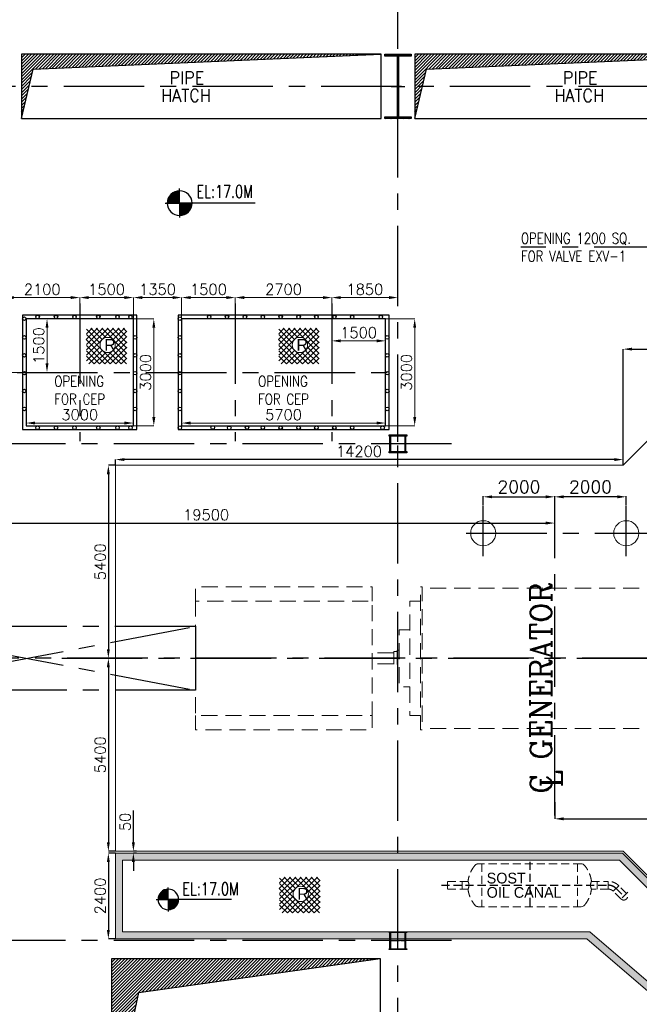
# Model space of a CAD drawing. Header units: inches. Extents: x 0 to 1564127, y -23460 to 23144100.
# Tile 19 of 215: x 82096 to 99426, y 99044 to 126592. Entities that reach past the tile are written whole.
import ezdxf

# ---------------------------------------------------------------- set-up
doc = ezdxf.new("R2010")
doc.units = ezdxf.units.IN
doc.header["$LTSCALE"] = 1800
doc.header["$MEASUREMENT"] = 0
for name, pattern in [('CENTER', [2, 1.25, -0.25, 0.25, -0.25]), ('CENTER2', [1.125, 0.75, -0.125, 0.125, -0.125]), ('HIDDEN', [0.375, 0.25, -0.125]), ('HIDDEN2', [0.1875, 0.125, -0.0625])]:
    doc.linetypes.add(name, pattern=pattern)
doc.layers.get('0').update_dxf_attribs({"color": 253, "lineweight": 9})
for name, color, linetype in [('AUX COL', 1, 'Continuous'), ('CEN', 2, 'CENTER'), ('COL', 1, 'Continuous'), ('DIM', 4, 'Continuous'), ('GRID', 251, 'CENTER'), ('OPENING', 40, 'Continuous'), ('TEXT', 3, 'Continuous')]:
    doc.layers.add(name, color=color, linetype=linetype)
for name, color, linetype, lineweight in [('CONCRETE', 145, 'Continuous', 18), ('EQUIP', 8, 'HIDDEN', 9), ('STEEL', 231, 'Continuous', 18)]:
    doc.layers.add(name, color=color, linetype=linetype, lineweight=lineweight)
doc.styles.add('HTX11', font='O8111901')
doc.styles.add('ROMANC', font='ROMANC.SHX')
doc.styles.add('ROMANS', font='romans.shx')
doc.styles.get("Standard").update_dxf_attribs({"font": 'arial.ttf'})
doc.dimstyles.new('MAIN', dxfattribs={"dimtxt": 350, "dimasz": 250, "dimexe": 20, "dimexo": 20, "dimgap": 100, "dimtad": 1, "dimdec": 0, "dimzin": 0, "dimdsep": 46, "dimtxsty": 'ROMANS', "dimcen": 0.09, "dimclrd": 256, "dimclre": 9, "dimclrt": 256, "dimadec": 0, "dimazin": 0, "dimtfac": 1, "dimtdec": 0, "dimtofl": 0, "dimtmove": 0, "dimatfit": 3, "dimfxl": 0.18, "dimtolj": 1, "dimtzin": 0, "dimarcsym": 0})
doc.dimstyles.new('STANDARD1', dxfattribs={"dimtxt": 300, "dimasz": 250, "dimexe": 0, "dimexo": 0, "dimgap": 80, "dimtad": 1, "dimdec": 0, "dimzin": 0, "dimdsep": 46, "dimtxsty": 'ROMANS', "dimcen": 0, "dimclrd": 4, "dimclre": 4, "dimclrt": 7, "dimadec": 0, "dimazin": 0, "dimtfac": 0.09, "dimtdec": 0, "dimtix": 1, "dimtofl": 0, "dimtmove": 0, "dimatfit": 3, "dimfxl": 1, "dimtolj": 1, "dimtzin": 0, "dimarcsym": 0})

# ---------------------------------------------------------------- blocks, each defined once
blk = doc.blocks.new('*D29')
at = {"layer": 'Defpoints', "color": 0, "transparency": 16777216}
for p in [(8550, 1500), (9368, 1500), (8550, -1500)]:
    blk.add_point(p, dxfattribs=at)
at = {"layer": 'DIM', "color": 4, "lineweight": -2, "transparency": 16777216}
for p, q in [((8550, 1500), (9368, 1500)), ((9368, -1250), (9368, 1250)), ((8550, -1500), (9368, -1500))]:
    blk.add_line(p, q, dxfattribs=at)
at = {"layer": 'DIM', "color": 4, "transparency": 16777216}
for points in [[(9327, 1250), (9410, 1250), (9368, 1500)], [(9327, -1250), (9410, -1250), (9368, -1500)]]:
    blk.add_solid(points, dxfattribs=at)
at = {"layer": 'DIM', "color": 4, "transparency": 16777216, "insert": (9138, 0), "char_height": 300, "attachment_point": 5, "rotation": 90, "style": 'ROMANS'}
blk.add_mtext('\\A1;3000', dxfattribs=at)
blk = doc.blocks.new('*D30')
at = {"layer": 'Defpoints', "color": 0, "transparency": 16777216}
for p in [(1500, 1500), (1500, -1500), (2071, -1500)]:
    blk.add_point(p, dxfattribs=at)
at = {"layer": 'DIM', "color": 4, "lineweight": -2, "transparency": 16777216}
for p, q in [((1500, 1500), (2071, 1500)), ((2071, 1250), (2071, -1250)), ((1500, -1500), (2071, -1500))]:
    blk.add_line(p, q, dxfattribs=at)
at = {"layer": 'DIM', "color": 4, "transparency": 16777216}
for points in [[(2029, 1250), (2113, 1250), (2071, 1500)], [(2029, -1250), (2113, -1250), (2071, -1500)]]:
    blk.add_solid(points, dxfattribs=at)
at = {"layer": 'DIM', "color": 4, "transparency": 16777216, "insert": (1841, 0), "char_height": 300, "attachment_point": 5, "rotation": 90, "style": 'ROMANS'}
blk.add_mtext('\\A1;3000', dxfattribs=at)
blk = doc.blocks.new('*D31')
at = {"layer": 'Defpoints', "color": 0, "transparency": 16777216}
for p in [(8900, 2092), (7050, 1925), (8900, 1925)]:
    blk.add_point(p, dxfattribs=at)
at = {"layer": 'DIM', "color": 4, "lineweight": -2, "transparency": 16777216}
for p, q in [((7050, 1925), (7050, 2092)), ((7300, 2092), (8650, 2092)), ((8900, 1925), (8900, 2092))]:
    blk.add_line(p, q, dxfattribs=at)
at = {"layer": 'DIM', "color": 4, "transparency": 16777216}
for points in [[(7300, 2134), (7300, 2051), (7050, 2092)], [(8650, 2134), (8650, 2051), (8900, 2092)]]:
    blk.add_solid(points, dxfattribs=at)
at = {"layer": 'DIM', "color": 4, "transparency": 16777216, "insert": (7975, 2322), "char_height": 300, "attachment_point": 5, "style": 'ROMANS'}
blk.add_mtext('\\A1;1850', dxfattribs=at)
blk = doc.blocks.new('*D32')
at = {"layer": 'Defpoints', "color": 0, "transparency": 16777216}
for p in [(-2100, 2092), (-2100, 1925), (0, 1925)]:
    blk.add_point(p, dxfattribs=at)
at = {"layer": 'DIM', "color": 4, "lineweight": -2, "transparency": 16777216}
for p, q in [((-2100, 1925), (-2100, 2092)), ((-250, 2092), (-1850, 2092)), ((0, 1925), (0, 2092))]:
    blk.add_line(p, q, dxfattribs=at)
at = {"layer": 'DIM', "color": 4, "transparency": 16777216}
for points in [[(-1850, 2134), (-1850, 2051), (-2100, 2092)], [(-250, 2134), (-250, 2051), (0, 2092)]]:
    blk.add_solid(points, dxfattribs=at)
at = {"layer": 'DIM', "color": 4, "transparency": 16777216, "insert": (-1050, 2322), "char_height": 300, "attachment_point": 5, "style": 'ROMANS'}
blk.add_mtext('\\A1;2100', dxfattribs=at)
blk = doc.blocks.new('*D33')
at = {"layer": 'Defpoints', "color": 0, "transparency": 16777216}
for p in [(-1750, 0), (-2620, -2000), (-2350, -2000)]:
    blk.add_point(p, dxfattribs=at)
at = {"layer": 'DIM', "color": 4, "lineweight": -2, "transparency": 16777216}
for p, q in [((-1750, 0), (-2620, 0)), ((-2620, -250), (-2620, -1750)), ((-2350, -2000), (-2620, -2000))]:
    blk.add_line(p, q, dxfattribs=at)
at = {"layer": 'DIM', "color": 4, "transparency": 16777216}
for points in [[(-2662, -250), (-2578, -250), (-2620, 0)], [(-2662, -1750), (-2578, -1750), (-2620, -2000)]]:
    blk.add_solid(points, dxfattribs=at)
at = {"layer": 'DIM', "color": 4, "transparency": 16777216, "insert": (-2850, -1000), "char_height": 300, "attachment_point": 5, "rotation": 90, "style": 'ROMANS'}
blk.add_mtext('\\A1;2000', dxfattribs=at)
blk = doc.blocks.new('*D35')
at = {"layer": 'Defpoints', "color": 0, "transparency": 16777216}
for p in [(1500, 2092), (0, 1925), (1500, 1500)]:
    blk.add_point(p, dxfattribs=at)
at = {"layer": 'DIM', "color": 4, "lineweight": -2, "transparency": 16777216}
for p, q in [((0, 1925), (0, 2092)), ((250, 2092), (1250, 2092)), ((1500, 1500), (1500, 2092))]:
    blk.add_line(p, q, dxfattribs=at)
at = {"layer": 'DIM', "color": 4, "transparency": 16777216}
for points in [[(250, 2134), (250, 2051), (0, 2092)], [(1250, 2134), (1250, 2051), (1500, 2092)]]:
    blk.add_solid(points, dxfattribs=at)
at = {"layer": 'DIM', "color": 4, "transparency": 16777216, "insert": (750, 2322), "char_height": 300, "attachment_point": 5, "style": 'ROMANS'}
blk.add_mtext('\\A1;1500', dxfattribs=at)
blk = doc.blocks.new('*D34')
at = {"layer": 'Defpoints', "color": 0, "transparency": 16777216}
for p in [(-916, 1500), (-837, 1500), (-837, 0)]:
    blk.add_point(p, dxfattribs=at)
at = {"layer": 'DIM', "color": 4, "lineweight": -2, "transparency": 16777216}
for p, q in [((-837, 1500), (-916, 1500)), ((-916, 250), (-916, 1250)), ((-837, 0), (-916, 0))]:
    blk.add_line(p, q, dxfattribs=at)
at = {"layer": 'DIM', "color": 4, "transparency": 16777216}
for points in [[(-957, 1250), (-874, 1250), (-916, 1500)], [(-957, 250), (-874, 250), (-916, 0)]]:
    blk.add_solid(points, dxfattribs=at)
at = {"layer": 'DIM', "color": 4, "transparency": 16777216, "insert": (-1146, 750), "char_height": 300, "attachment_point": 5, "rotation": 90, "style": 'ROMANS'}
blk.add_mtext('\\A1;1500', dxfattribs=at)
blk = doc.blocks.new('*D36')
at = {"layer": 'Defpoints', "color": 0, "transparency": 16777216}
for p in [(8550, 881), (7050, 786), (8550, 786)]:
    blk.add_point(p, dxfattribs=at)
at = {"layer": 'DIM', "color": 4, "lineweight": -2, "transparency": 16777216}
for p, q in [((7050, 786), (7050, 881)), ((7300, 881), (8300, 881)), ((8550, 786), (8550, 881))]:
    blk.add_line(p, q, dxfattribs=at)
at = {"layer": 'DIM', "color": 4, "transparency": 16777216}
for points in [[(7300, 923), (7300, 839), (7050, 881)], [(8300, 923), (8300, 839), (8550, 881)]]:
    blk.add_solid(points, dxfattribs=at)
at = {"layer": 'DIM', "color": 4, "transparency": 16777216, "insert": (7800, 1111), "char_height": 300, "attachment_point": 5, "style": 'ROMANS'}
blk.add_mtext('\\A1;1500', dxfattribs=at)
blk = doc.blocks.new('*D37')
at = {"layer": 'Defpoints', "color": 0, "transparency": 16777216}
for p in [(4350, 2092), (4350, 1925), (7050, 1925)]:
    blk.add_point(p, dxfattribs=at)
at = {"layer": 'DIM', "color": 4, "lineweight": -2, "transparency": 16777216}
for p, q in [((4350, 1925), (4350, 2092)), ((6800, 2092), (4600, 2092)), ((7050, 1925), (7050, 2092))]:
    blk.add_line(p, q, dxfattribs=at)
at = {"layer": 'DIM', "color": 4, "transparency": 16777216}
for points in [[(4600, 2134), (4600, 2051), (4350, 2092)], [(6800, 2134), (6800, 2051), (7050, 2092)]]:
    blk.add_solid(points, dxfattribs=at)
at = {"layer": 'DIM', "color": 4, "transparency": 16777216, "insert": (5700, 2322), "char_height": 300, "attachment_point": 5, "style": 'ROMANS'}
blk.add_mtext('\\A1;2700', dxfattribs=at)
blk = doc.blocks.new('*D38')
at = {"layer": 'Defpoints', "color": 0, "transparency": 16777216}
for p in [(2850, 2092), (1500, 1500), (2850, 1500)]:
    blk.add_point(p, dxfattribs=at)
at = {"layer": 'DIM', "color": 4, "lineweight": -2, "transparency": 16777216}
for p, q in [((1500, 1500), (1500, 2092)), ((1750, 2092), (2600, 2092)), ((2850, 1500), (2850, 2092))]:
    blk.add_line(p, q, dxfattribs=at)
at = {"layer": 'DIM', "color": 4, "transparency": 16777216}
for points in [[(1750, 2134), (1750, 2051), (1500, 2092)], [(2600, 2134), (2600, 2051), (2850, 2092)]]:
    blk.add_solid(points, dxfattribs=at)
at = {"layer": 'DIM', "color": 4, "transparency": 16777216, "insert": (2175, 2322), "char_height": 300, "attachment_point": 5, "style": 'ROMANS'}
blk.add_mtext('\\A1;1350', dxfattribs=at)
blk = doc.blocks.new('*D39')
at = {"layer": 'Defpoints', "color": 0, "transparency": 16777216}
for p in [(-1500, -1500), (1500, -1418), (1500, -1500)]:
    blk.add_point(p, dxfattribs=at)
at = {"layer": 'DIM', "color": 4, "lineweight": -2, "transparency": 16777216}
for p, q in [((-1500, -1500), (-1500, -1418)), ((-1250, -1418), (1250, -1418)), ((1500, -1500), (1500, -1418))]:
    blk.add_line(p, q, dxfattribs=at)
at = {"layer": 'DIM', "color": 4, "transparency": 16777216}
for points in [[(-1250, -1376), (-1250, -1460), (-1500, -1418)], [(1250, -1376), (1250, -1460), (1500, -1418)]]:
    blk.add_solid(points, dxfattribs=at)
at = {"layer": 'DIM', "color": 4, "transparency": 16777216, "insert": (0, -1188), "char_height": 300, "attachment_point": 5, "style": 'ROMANS'}
blk.add_mtext('\\A1;3000', dxfattribs=at)
blk = doc.blocks.new('*D40')
at = {"layer": 'Defpoints', "color": 0, "transparency": 16777216}
for p in [(4350, 2092), (4350, 1925), (2850, 1500)]:
    blk.add_point(p, dxfattribs=at)
at = {"layer": 'DIM', "color": 4, "lineweight": -2, "transparency": 16777216}
for p, q in [((2850, 1500), (2850, 2092)), ((3100, 2092), (4100, 2092)), ((4350, 1925), (4350, 2092))]:
    blk.add_line(p, q, dxfattribs=at)
at = {"layer": 'DIM', "color": 4, "transparency": 16777216}
for points in [[(3100, 2134), (3100, 2051), (2850, 2092)], [(4100, 2134), (4100, 2051), (4350, 2092)]]:
    blk.add_solid(points, dxfattribs=at)
at = {"layer": 'DIM', "color": 4, "transparency": 16777216, "insert": (3600, 2322), "char_height": 300, "attachment_point": 5, "style": 'ROMANS'}
blk.add_mtext('\\A1;1500', dxfattribs=at)
blk = doc.blocks.new('*D41')
at = {"layer": 'Defpoints', "color": 0, "transparency": 16777216}
for p in [(2850, -1500), (8550, -1418), (8550, -1500)]:
    blk.add_point(p, dxfattribs=at)
at = {"layer": 'DIM', "color": 4, "lineweight": -2, "transparency": 16777216}
for p, q in [((2850, -1500), (2850, -1418)), ((3100, -1418), (8300, -1418)), ((8550, -1500), (8550, -1418))]:
    blk.add_line(p, q, dxfattribs=at)
at = {"layer": 'DIM', "color": 4, "transparency": 16777216}
for points in [[(3100, -1376), (3100, -1460), (2850, -1418)], [(8300, -1376), (8300, -1460), (8550, -1418)]]:
    blk.add_solid(points, dxfattribs=at)
at = {"layer": 'DIM', "color": 4, "transparency": 16777216, "insert": (5700, -1188), "char_height": 300, "attachment_point": 5, "style": 'ROMANS'}
blk.add_mtext('\\A1;5700', dxfattribs=at)
blk = doc.blocks.new('TURBINE & TG DECK OUTLINE')
at = {"layer": 'CEN'}
for p, q in [((-11866, -4400), (-11866, 4400)), ((-25650, 0), (19805, 0))]:
    blk.add_line(p, q, dxfattribs=at)
at = {"layer": 'CONCRETE'}
blk.add_lwpolyline([(16205, -8000), (16205, 8000), (-7350, 8000), (-9950, 5400), (-24150, 5400), (-24150, -5400), (-9950, -5400), (-7350, -8000)], close=True, dxfattribs=at)
at = {"layer": 'EQUIP', "flags": 128}
for points in [[(-16967, 1600), (-16967, 2000), (-21912, 2000), (-21912, 1600), (-16967, 1600), (-16967, -1600), (-21912, -1600), (-21912, 1600)], [(-15619, 2000), (-15569, 2000), (-15569, -2000), (-15619, -2000), (-15619, 2000)], [(-8149, 1960), (-15569, 1960)], [(-15619, 1600), (-15919, 1600), (-15919, -1600), (-15619, -1600)], [(-15919, 800), (-16219, 800), (-16219, -800), (-15919, -800)], [(-16369, 155), (-16967, 155)], [(-16269, 190), (-16369, 190), (-16369, -190), (-16269, -190)], [(-16219, 230), (-16269, 230), (-16269, -230), (-16219, -230)], [(-16369, -155), (-16967, -155)], [(-21912, -1600), (-21912, -2000), (-16967, -2000), (-16967, -1600)], [(-8149, -1960), (-15569, -1960)]]:
    blk.add_lwpolyline(points, dxfattribs=at)
at = {"layer": 'TEXT', "style": 'ROMANC'}
for s, p in [('C GENERATOR', (-11950, -3790)), ('L', (-11657, -3613))]:
    blk.add_text(s, height=600, rotation=90, dxfattribs=at).set_placement(p)
blk = doc.blocks.new('*D701')
at = {"layer": 'Defpoints', "color": 0, "transparency": 16777216}
for p in [(101576, 117375), (101576, 116725), (98976, 114125)]:
    blk.add_point(p, dxfattribs=at)
at = {"layer": 'DIM', "color": 4, "lineweight": -2, "transparency": 16777216}
for p, q in [((98976, 114125), (98976, 117375)), ((99226, 117375), (101326, 117375)), ((101576, 116725), (101576, 117375))]:
    blk.add_line(p, q, dxfattribs=at)
at = {"layer": 'DIM', "color": 4, "transparency": 16777216}
for points in [[(99226, 117417), (99226, 117334), (98976, 117375)], [(101326, 117417), (101326, 117334), (101576, 117375)]]:
    blk.add_solid(points, dxfattribs=at)
at = {"layer": 'DIM', "color": 7, "transparency": 16777216, "insert": (100276, 117605), "char_height": 300, "attachment_point": 5, "style": 'ROMANS'}
blk.add_mtext('\\A1;2600', dxfattribs=at)
blk = doc.blocks.new('*D702')
at = {"layer": 'Defpoints', "color": 0, "transparency": 16777216}
for p in [(84776, 114285), (84776, 114125), (98976, 114125)]:
    blk.add_point(p, dxfattribs=at)
at = {"layer": 'DIM', "color": 4, "lineweight": -2, "transparency": 16777216}
for p, q in [((84776, 114125), (84776, 114285)), ((98726, 114285), (85026, 114285)), ((98976, 114125), (98976, 114285))]:
    blk.add_line(p, q, dxfattribs=at)
at = {"layer": 'DIM', "color": 4, "transparency": 16777216}
for points in [[(85026, 114327), (85026, 114244), (84776, 114285)], [(98726, 114327), (98726, 114244), (98976, 114285)]]:
    blk.add_solid(points, dxfattribs=at)
at = {"layer": 'DIM', "color": 7, "transparency": 16777216, "insert": (91586, 114515), "char_height": 300, "attachment_point": 5, "style": 'ROMANS'}
blk.add_mtext('\\A1;14200', dxfattribs=at)
blk = doc.blocks.new('*D419')
at = {"layer": 'Defpoints', "color": 0, "transparency": 16777216}
for p in [(84776, 114125), (84576, 108725), (84776, 108725)]:
    blk.add_point(p, dxfattribs=at)
at = {"layer": 'DIM', "color": 4, "lineweight": -2, "transparency": 16777216}
for p, q in [((84776, 114125), (84576, 114125)), ((84576, 113875), (84576, 108975)), ((84776, 108725), (84576, 108725))]:
    blk.add_line(p, q, dxfattribs=at)
at = {"layer": 'DIM', "color": 4, "transparency": 16777216}
for points in [[(84534, 113875), (84617, 113875), (84576, 114125)], [(84534, 108975), (84617, 108975), (84576, 108725)]]:
    blk.add_solid(points, dxfattribs=at)
at = {"layer": 'DIM', "color": 7, "transparency": 16777216, "insert": (84346, 111425), "char_height": 300, "attachment_point": 5, "rotation": 90, "style": 'ROMANS'}
blk.add_mtext('\\A1;5400', dxfattribs=at)
blk = doc.blocks.new('*D703')
at = {"layer": 'Defpoints', "color": 0, "transparency": 16777216}
for p in [(84776, 108725), (84576, 103325), (84776, 103325)]:
    blk.add_point(p, dxfattribs=at)
at = {"layer": 'DIM', "color": 4, "lineweight": -2, "transparency": 16777216}
for p, q in [((84776, 108725), (84576, 108725)), ((84576, 108475), (84576, 103575)), ((84776, 103325), (84576, 103325))]:
    blk.add_line(p, q, dxfattribs=at)
at = {"layer": 'DIM', "color": 4, "transparency": 16777216}
for points in [[(84534, 108475), (84617, 108475), (84576, 108725)], [(84534, 103575), (84617, 103575), (84576, 103325)]]:
    blk.add_solid(points, dxfattribs=at)
at = {"layer": 'DIM', "color": 7, "transparency": 16777216, "insert": (84346, 106025), "char_height": 300, "attachment_point": 5, "rotation": 90, "style": 'ROMANS'}
blk.add_mtext('\\A1;5400', dxfattribs=at)
blk = doc.blocks.new('*D704')
at = {"layer": 'Defpoints', "color": 0, "transparency": 16777216}
for p in [(97060, 112509), (97060, 112023), (77560, 109620)]:
    blk.add_point(p, dxfattribs=at)
at = {"layer": 'DIM', "color": 4, "lineweight": -2, "transparency": 16777216}
for p, q in [((77560, 109620), (77560, 112509)), ((77810, 112509), (96810, 112509)), ((97060, 112023), (97060, 112509))]:
    blk.add_line(p, q, dxfattribs=at)
at = {"layer": 'DIM', "color": 4, "transparency": 16777216}
for points in [[(77810, 112551), (77810, 112468), (77560, 112509)], [(96810, 112551), (96810, 112468), (97060, 112509)]]:
    blk.add_solid(points, dxfattribs=at)
at = {"layer": 'DIM', "color": 7, "transparency": 16777216, "insert": (87310, 112739), "char_height": 300, "attachment_point": 5, "style": 'ROMANS'}
blk.add_mtext('\\A1;19500', dxfattribs=at)
blk = doc.blocks.new('*D705')
at = {"layer": 'Defpoints', "color": 0, "transparency": 16777216}
for p in [(84776, 103275), (84576, 100875), (84776, 100875)]:
    blk.add_point(p, dxfattribs=at)
at = {"layer": 'DIM', "color": 4, "lineweight": -2, "transparency": 16777216}
for p, q in [((84776, 103275), (84576, 103275)), ((84576, 103025), (84576, 101125)), ((84776, 100875), (84576, 100875))]:
    blk.add_line(p, q, dxfattribs=at)
at = {"layer": 'DIM', "color": 4, "transparency": 16777216}
for points in [[(84534, 103025), (84617, 103025), (84576, 103275)], [(84534, 101125), (84617, 101125), (84576, 100875)]]:
    blk.add_solid(points, dxfattribs=at)
at = {"layer": 'DIM', "color": 7, "transparency": 16777216, "insert": (84346, 102075), "char_height": 300, "attachment_point": 5, "rotation": 90, "style": 'ROMANS'}
blk.add_mtext('\\A1;2400', dxfattribs=at)
blk = doc.blocks.new('*D420')
at = {"layer": 'Defpoints', "color": 0, "transparency": 16777216}
for p in [(85276, 103325), (85360, 103325), (85360, 103275)]:
    blk.add_point(p, dxfattribs=at)
at = {"layer": 'DIM', "color": 4, "lineweight": -2, "transparency": 16777216}
for p, q in [((85276, 103575), (85276, 104471)), ((85360, 103325), (85276, 103325)), ((85360, 103275), (85276, 103275)), ((85276, 103025), (85276, 102775))]:
    blk.add_line(p, q, dxfattribs=at)
at = {"layer": 'DIM', "color": 4, "transparency": 16777216}
for points in [[(85234, 103575), (85317, 103575), (85276, 103325)], [(85234, 103025), (85317, 103025), (85276, 103275)]]:
    blk.add_solid(points, dxfattribs=at)
at = {"layer": 'DIM', "color": 7, "transparency": 16777216, "insert": (85046, 104148), "char_height": 300, "attachment_point": 5, "rotation": 90, "style": 'ROMANS'}
blk.add_mtext('\\A1;50', dxfattribs=at)
blk = doc.blocks.new('*X21')
at = {"color": 0}
for p, q in [((36102, 29300), (36330, 29300)), ((36115, 29325), (36330, 29325)), ((36132, 29350), (36330, 29350)), ((36154, 29375), (36330, 29375)), ((36183, 29400), (36330, 29400)), ((36226, 29425), (36330, 29425)), ((36080, 29200), (36330, 29200)), ((36081, 29225), (36330, 29225)), ((36085, 29250), (36330, 29250)), ((36092, 29275), (36330, 29275))]:
    blk.add_line(p, q, dxfattribs=at)
blk = doc.blocks.new('LL')
for p, q in [((-711, 0), (-711, 423)), ((-1136, 0), (-711, 0)), ((1493, 0), (-711, 0)), ((-711, 0), (-711, -418))]:
    blk.add_line(p, q)
for start, end in [(90, 180), (0, 90), (180, 270), (270, 0)]:
    blk.add_arc((-711, 0), 360, start, end)
at = {"xscale": 1.439999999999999, "yscale": 1.439999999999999, "zscale": 1.439999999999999}
blk.add_blockref('*X21', (-53026, -42044), dxfattribs=at)
at = {"xscale": 1.439999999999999, "yscale": 1.439999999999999, "zscale": 1.439999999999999, "rotation": 180}
blk.add_blockref('*X21', (51604, 42044), dxfattribs=at)
at = {"flags": 4}
blk.add_attdef('LEVEL', (-222, 154), '', height=432, dxfattribs=at)
blk = doc.blocks.new('AUX COLUMNS')
at = {"color": 2, "linetype": 'CENTER2', "ltscale": 0.15}
for p, q in [((-173038, 65665), (-173038, 66165)), ((-172813, 65915), (-173263, 65915)), ((-173038, 51765), (-173038, 52265)), ((-173263, 52015), (-172813, 52015))]:
    blk.add_line(p, q, dxfattribs=at)
at = {"layer": 'AUX COL'}
for p, q in [((-173263, 65697), (-173263, 66133)), ((-173238, 65697), (-173238, 66133)), ((-172838, 65697), (-172838, 66133)), ((-172813, 65697), (-172813, 66133)), ((-173263, 51790), (-173263, 52240)), ((-173238, 51790), (-173238, 52240)), ((-172838, 51790), (-172838, 52240)), ((-172813, 51790), (-172813, 52240))]:
    blk.add_line(p, q, dxfattribs=at)
for points in [[(-173288, 66165), (-172788, 66165), (-172788, 66133), (-173288, 66133)], [(-173288, 65697), (-172788, 65697), (-172788, 65665), (-173288, 65665)], [(-173288, 52265), (-172788, 52265), (-172788, 52240), (-173288, 52240)], [(-173288, 51790), (-172788, 51790), (-172788, 51765), (-173288, 51765)]]:
    blk.add_lwpolyline(points, close=True, dxfattribs=at)
at = {"layer": 'GRID'}
for p, q in [((-171538, 65915), (-242038, 65915)), ((-136838, 59915), (-243038, 59915)), ((-171538, 52015), (-242038, 52015))]:
    blk.add_line(p, q, dxfattribs=at)
blk = doc.blocks.new('*D514')
at = {"layer": 'Defpoints', "color": 0, "transparency": 16777216}
for p in [(97060, 104704), (103676, 104704), (103676, 104234)]:
    blk.add_point(p, dxfattribs=at)
at = {"layer": 'DIM', "color": 4, "lineweight": -2, "transparency": 16777216}
for p, q in [((97060, 104704), (97060, 104234)), ((103676, 104704), (103676, 104234)), ((97310, 104234), (103426, 104234))]:
    blk.add_line(p, q, dxfattribs=at)
at = {"layer": 'DIM', "color": 4, "transparency": 16777216}
for points in [[(97310, 104275), (97310, 104192), (97060, 104234)], [(103426, 104275), (103426, 104192), (103676, 104234)]]:
    blk.add_solid(points, dxfattribs=at)
at = {"layer": 'DIM', "color": 7, "transparency": 16777216, "insert": (100368, 104464), "char_height": 300, "attachment_point": 5, "style": 'ROMANS'}
blk.add_mtext('\\A1;6616', dxfattribs=at)
blk = doc.blocks.new('*D515')
at = {"layer": 'Defpoints', "color": 0, "transparency": 16777216}
for p in [(97060, 113243), (95060, 112978), (97060, 112978)]:
    blk.add_point(p, dxfattribs=at)
at = {"layer": 'DIM', "color": 9, "lineweight": -2, "transparency": 16777216}
for p, q in [((95060, 112998), (95060, 113263)), ((97060, 112998), (97060, 113263))]:
    blk.add_line(p, q, dxfattribs=at)
at = {"layer": 'DIM', "lineweight": -2, "transparency": 16777216}
blk.add_line((95310, 113243), (96810, 113243), dxfattribs=at)
at = {"layer": 'DIM', "transparency": 16777216}
for points in [[(95310, 113284), (95310, 113201), (95060, 113243)], [(96810, 113284), (96810, 113201), (97060, 113243)]]:
    blk.add_solid(points, dxfattribs=at)
at = {"layer": 'DIM', "transparency": 16777216, "insert": (96060, 113518), "char_height": 350, "attachment_point": 5, "style": 'ROMANS'}
blk.add_mtext('\\A1;2000', dxfattribs=at)
blk = doc.blocks.new('*D516')
at = {"layer": 'Defpoints', "color": 0, "transparency": 16777216}
for p in [(97060, 113243), (97060, 112978), (99060, 112978)]:
    blk.add_point(p, dxfattribs=at)
at = {"layer": 'DIM', "color": 9, "lineweight": -2, "transparency": 16777216}
for p, q in [((97060, 112998), (97060, 113263)), ((99060, 112998), (99060, 113263))]:
    blk.add_line(p, q, dxfattribs=at)
at = {"layer": 'DIM', "lineweight": -2, "transparency": 16777216}
blk.add_line((98810, 113243), (97310, 113243), dxfattribs=at)
at = {"layer": 'DIM', "transparency": 16777216}
for points in [[(97310, 113284), (97310, 113201), (97060, 113243)], [(98810, 113284), (98810, 113201), (99060, 113243)]]:
    blk.add_solid(points, dxfattribs=at)
at = {"layer": 'DIM', "transparency": 16777216, "insert": (98060, 113518), "char_height": 350, "attachment_point": 5, "style": 'ROMANS'}
blk.add_mtext('\\A1;2000', dxfattribs=at)
blk = doc.blocks.new('CEP OPENING')
at = {"layer": 'CEN'}
for p, q in [((0, 1925), (0, -1925)), ((4350, 1925), (4350, -1925)), ((7050, 1925), (7050, -1925)), ((-1750, 0), (8800, 0))]:
    blk.add_line(p, q, dxfattribs=at)
at = {"layer": 'OPENING'}
for points in [[(-1600, -1600), (1600, -1600), (1600, 1600), (-1600, 1600)], [(-1500, -1500), (1500, -1500), (1500, 1500), (-1500, 1500)], [(2750, -1600), (8650, -1600), (8650, 1600), (2750, 1600)], [(2850, -1500), (8550, -1500), (8550, 1500), (2850, 1500)]]:
    blk.add_lwpolyline(points, close=True, dxfattribs=at)
for centre in [(-1550, 1501.2), (-1180.3, 1550), (-1180.3, 1550), (-663.8, 1550), (-663.8, 1550), (-147.3, 1550), (-147.3, 1550), (520.3, 1550), (520.3, 1550), (1056.4, 1550), (1056.4, 1550), (1419.7, 1550), (2800, 1501.2), (3619.7, 1550), (4119.7, 1550), (4619.7, 1550), (5119.7, 1550), (5619.7, 1550), (6119.7, 1550), (6619.7, 1550), (7119.7, 1550), (7619.7, 1550), (8419.7, 1550), (-1549.8, 977), (1549.8, 977), (2800.2, 977), (8599.8, 977), (-1549.8, 477), (1549.8, 477), (2800.2, 477), (8599.8, 477), (-1549.8, -23), (1549.8, -23), (2800.2, -23), (8599.8, -23), (-1549.8, -523), (1549.8, -523), (2800.2, -523), (8599.8, -523), (-1549.8, -1023), (1549.8, -1023), (2800.2, -1023), (8599.8, -1023), (-1180.3, -1550), (-1180.3, -1550), (-663.8, -1550), (-663.8, -1550), (-147.3, -1550), (-147.3, -1550), (520.3, -1550), (520.3, -1550), (1056.4, -1550), (1056.4, -1550), (1419.7, -1550), (2800, -1550), (3719.7, -1543.9), (4180.8, -1553.6), (4677.5, -1546.2), (5119.7, -1548), (5619.7, -1548), (6119.7, -1548), (6619.7, -1548), (7119.7, -1548), (7619.7, -1548), (8469.7, -1550)]:
    blk.add_circle(centre, 50, dxfattribs=at)
at = {"layer": 'STEEL', "flags": 128}
for points in [[(176.9, 916.9), (493.7, 1234.3)], [(189.7, 1080.6), (343.3, 1234.3)], [(189.7, 779), (645.2, 1234.3)], [(189.7, 628), (795.6, 1234.3)], [(189.7, 477.2), (947.1, 1234.3)], [(189.7, 1205.6), (573.7, 821.2)], [(311.3, 1234.3), (629.2, 916.9)], [(462.8, 1234.3), (725.2, 972)], [(613.2, 1234.3), (1319.3, 528.6)], [(764.7, 1234.3), (1319.3, 679.4)], [(835.1, 972), (1097.5, 1234.3)], [(915.1, 1234.3), (1319.3, 830.4)], [(931.1, 916.9), (1248.9, 1234.3)], [(986.5, 821.2), (1319.3, 1154.2)], [(1066.5, 1234.3), (1319.3, 981.2)], [(1216.9, 1234.3), (1319.3, 1132)], [(5555.1, 916.9), (5871.9, 1234.3)], [(5567.9, 1080.6), (5721.5, 1234.3)], [(5567.9, 779), (6023.4, 1234.3)], [(5567.9, 628), (6173.8, 1234.3)], [(5567.9, 477.2), (6325.2, 1234.3)], [(5567.9, 1205.6), (5951.9, 821.2)], [(5689.5, 1234.3), (6007.4, 916.9)], [(5841, 1234.3), (6103.4, 972)], [(5991.4, 1234.3), (6697.5, 528.6)], [(6142.8, 1234.3), (6697.5, 679.4)], [(6213.2, 972), (6475.6, 1234.3)], [(6293.2, 1234.3), (6697.5, 830.4)], [(6309.2, 916.9), (6627.1, 1234.3)], [(6364.7, 821.2), (6697.5, 1154.2)], [(6444.7, 1234.3), (6697.5, 981.2)], [(6595.1, 1234.3), (6697.5, 1132)], [(176.9, 916.9), (852.1, 241.8)], [(189.7, 1054.8), (1006.8, 238.1)], [(251.6, 992.3), (1006.8, 238.1)], [(553.5, 238.1), (1319.3, 1003.4)], [(700.7, 241.8), (1319.3, 852.6)], [(5555.1, 916.9), (6230.3, 241.8)], [(5567.9, 1054.8), (6385, 238.1)], [(5629.8, 992.3), (6385, 238.1)], [(5931.6, 238.1), (6697.5, 1003.4)], [(6078.8, 241.8), (6697.5, 852.6)], [(189.7, 753.2), (700.7, 241.8)], [(189.7, 326.4), (573.7, 710.8)], [(189.7, 602.2), (553.5, 238.1)], [(255.9, 241.8), (629.2, 615.1)], [(406.3, 241.8), (725.2, 560)], [(835.1, 560), (1154, 241.8)], [(852.1, 241.8), (1319.3, 701.6)], [(931.1, 615.1), (1304.4, 241.8)], [(986.5, 710.8), (1319.3, 377.8)], [(5567.9, 753.2), (6078.8, 241.8)], [(5567.9, 326.4), (5951.9, 710.8)], [(5567.9, 602.2), (5931.6, 238.1)], [(5634, 241.8), (6007.4, 615.1)], [(5784.4, 241.8), (6103.4, 560)], [(6213.2, 560), (6532.2, 241.8)], [(6230.3, 241.8), (6697.5, 701.6)], [(6309.2, 615.1), (6682.6, 241.8)], [(6364.7, 710.8), (6697.5, 377.8)], [(189.7, 451.4), (406.3, 241.8)], [(1006.8, 238.1), (1319.3, 550.8)], [(1154, 241.8), (1319.3, 400)], [(5567.9, 451.4), (5784.4, 241.8)], [(6385, 238.1), (6697.5, 550.8)], [(6532.2, 241.8), (6697.5, 400)]]:
    blk.add_lwpolyline(points, dxfattribs=at)
for points in [[(992.9, 766, 1), (566.3, 766, 1), (992.9, 766)], [(6371.1, 766, 1), (5944.4, 766, 1), (6371.1, 766)]]:
    blk.add_lwpolyline(points, format="xyb", dxfattribs=at)
at = {"layer": 'STEEL', "style": 'HTX11'}
for p in [(683.9, 602.5), (6062.1, 602.5)]:
    blk.add_text('R', height=333.3, dxfattribs=at).set_placement(p)
at = {"layer": 'TEXT', "char_height": 300, "width": 1654.964, "attachment_point": 1, "style": 'ROMANC'}
for insert in [(-710.4, -100), (4989.6, -100)]:
    blk.add_mtext('{\\W0.8;OPENING FOR CEP}', dxfattribs=dict(at, insert=insert))
at = {"layer": 'DIM'}
for base, p1, p2, picture, middle in [((-2100, 2092.3), (0, 1925), (-2100, 1925), '*D32', (-1050, 2322.3)), ((1500, 2092.3), (0, 1925), (1500, 1500), '*D35', (750, 2322.3)), ((2850, 2092.3), (1500, 1500), (2850, 1500), '*D38', (2175, 2322.3)), ((4350, 2092.3), (2850, 1500), (4350, 1925), '*D40', (3600, 2322.3)), ((4350, 2092.3), (7050, 1925), (4350, 1925), '*D37', (5700, 2322.3)), ((8900, 2092.3), (7050, 1925), (8900, 1925), '*D31', (7975, 2322.3)), ((8550, 881.1), (7050, 785.7), (8550, 785.7), '*D36', (7800, 1111.1)), ((1500, -1417.9), (-1500, -1500), (1500, -1500), '*D39', (0, -1187.9)), ((8550, -1417.9), (2850, -1500), (8550, -1500), '*D41', (5700, -1187.9))]:
    dim = blk.add_linear_dim(base=base, p1=p1, p2=p2, dimstyle='STANDARD1', dxfattribs=at)
    dim.commit()
    dim.dimension.update_dxf_attribs({"geometry": picture, "text_midpoint": middle})
for base, p1, p2, picture, middle in [((-915.8, 1500), (-837.4, 0), (-837.4, 1500), '*D34', (-1145.8, 750)), ((2071.1, -1500), (1500, 1500), (1500, -1500), '*D30', (1841.1, 0)), ((9368.5, 1500), (8550, -1500), (8550, 1500), '*D29', (9138.5, 0)), ((-2619.9, -2000), (-1750, 0), (-2350, -2000), '*D33', (-2849.9, -1000))]:
    dim = blk.add_linear_dim(base=base, p1=p1, p2=p2, angle=90, dimstyle='STANDARD1', dxfattribs=at)
    dim.commit()
    dim.dimension.update_dxf_attribs({"geometry": picture, "text_midpoint": middle})

msp = doc.modelspace()

# ---------------------------------------------------------------- hatches: boundary and pattern name
h = msp.add_hatch()
h.set_pattern_fill('ANSI32', color=256, scale=1800, style=0)
edge = h.paths.add_edge_path()
edge.add_line((24935.76, 117050.31), (24935.76, 139115.31))
edge.add_line((24935.76, 139115.31), (86965.76, 139115.31))
edge.add_line((25165.76, 117050.31), (25165.76, 138885.31))
edge.add_line((25165.76, 138885.31), (86965.76, 138885.31))
at = {"layer": 'COL'}
h = msp.add_hatch(dxfattribs=at)
h.set_pattern_fill('ANSI31', color=256, scale=200, style=0)
h.set_pattern_definition([(45, (76733.577, 101839.45), (-17.67767, 17.67767), [])])
h.paths.add_polyline_path([(92305.76, 123875.31), (93045.76, 123875.31), (93045.76, 123825.31), (92305.76, 123825.31)])
h.paths.add_polyline_path([(92659.76, 125575.31), (92691.76, 125575.31), (92691.76, 123875.31), (92659.76, 123875.31)])
h.paths.add_polyline_path([(92305.76, 125625.31), (93045.76, 125625.31), (93045.76, 125575.31), (92305.76, 125575.31)])
at = {"layer": 'CONCRETE'}
h = msp.add_hatch(dxfattribs=at)
h.set_pattern_fill('AR-CONC', color=256, scale=75, style=0)
h.set_pattern_definition([(50, (6240.36, 47832.15), (537.9451, -47.0641), [56.25, -618.75]), (355, (6240.36, 47832.15), (-104.0635, 564.144), [45, -495]), (100.4514, (6285.2, 47828.23), (433.882, 517.0797), [47.8051, -525.8566]), (46.1842, (6240.36, 47982.15), (800.4308, -124.1393), [84.375, -928.125]), (96.6356, (6307.06, 47971.8), (700.997, 730.5884), [71.7077, -788.7847]), (351.1842, (6240.36, 47982.15), (700.9965, 730.589), [67.5, -742.5]), (21, (6315.36, 47944.65), (447.6803, -301.9642), [56.25, -618.75]), (326, (6315.36, 47944.65), (182.4865, 543.8625), [45, -495]), (71.4514, (6352.66, 47919.5), (630.167, 241.8979), [47.8051, -525.8566]), (37.5, (6240.36, 47832.15), (9.1199, 249.6704), [0, -489, 0, -502.5, 0, -496.875]), (7.5, (6240.36, 47832.15), (197.30215, 295.8088), [0, -286.5, 0, -477.75, 0, -189.375]), (327.5, (6073.1, 47832.15), (400.36683, -16.91615), [0, -187.5, 0, -585, 0, -776.25]), (317.5, (5998.1, 47832.15), (437.3896, 75.0787), [0, -243.75, 0, -388.5, 0, -551.25])])
h.paths.add_polyline_path([(135875.76, 99075.31), (135875.76, 100675.31), (101554.5, 100675.31), (98954.5, 103275.31), (84775.76, 103275.31), (84775.76, 100875.31), (97960.39, 100875.31), (100060.39, 99075.31)])
h.paths.add_polyline_path([(98871.66, 103075.31), (84975.76, 103075.31), (84975.76, 101075.31), (98043.23, 101075.31), (100143.23, 99275.31), (135675.76, 99275.31), (135675.76, 100475.31), (101471.66, 100475.31)], flags=16)
at = {"layer": 'OPENING'}
h = msp.add_hatch(dxfattribs=at)
h.set_pattern_fill('ANSI31', color=8, scale=500, style=0)
h.set_pattern_definition([(45, (-24918, 38697.683), (-44.194174, 44.194174), [])])
h.paths.add_polyline_path([(92205.76, 125625.31), (82145.76, 125625.31), (82145.76, 124725.31), (82356.07, 124725.31), (82469.47, 125210.57)])
h.paths.add_polyline_path([(82356.07, 124725.31), (82145.76, 124725.31), (82145.76, 123825.31)])
h = msp.add_hatch(dxfattribs=at)
h.set_pattern_fill('ANSI31', color=8, scale=500, style=0)
h.set_pattern_definition([(45, (-13918, 38697.683), (-44.194174, 44.194174), [])])
h.paths.add_polyline_path([(103205.76, 125625.31), (93145.76, 125625.31), (93145.76, 124725.31), (93356.07, 124725.31), (93469.47, 125210.57)])
h.paths.add_polyline_path([(93356.07, 124725.31), (93145.76, 124725.31), (93145.76, 123825.31)])
h = msp.add_hatch(dxfattribs=at)
h.set_pattern_fill('ANSI31', color=8, scale=500, style=0)
h.set_pattern_definition([(45, (-488398, 30697.683), (-44.194174, 44.194174), [])])
h.paths.add_polyline_path([(92175.76, 100325.31), (84675.76, 100325.31), (84675.76, 95825.31), (85430.77, 99377.36)])

# ---------------------------------------------------------------- linework, layer by layer
msp.add_line((92675.76, 123825.31), (92675.76, 125625.31))
at = {"color": 1, "linetype": 'HIDDEN2'}
for p, q in [((94924.12, 102975.31), (95020.54, 102975.31)), ((95020.54, 102975.31), (95020.54, 101775.31)), ((97799.62, 102975.31), (95020.54, 102975.31)), ((97701.85, 102975.31), (97701.85, 101775.31)), ((94058.96, 102265.76), (94058.96, 102484.86)), ((94634.45, 102484.86), (94058.96, 102484.86)), ((94474.15, 102484.86), (94474.15, 102265.76)), ((98087.93, 102484.86), (98559.46, 102484.86)), ((98248.23, 102484.86), (98248.23, 102265.76)), ((98553.96, 102265.76), (98553.96, 102484.86)), ((98559.46, 102265.76), (98559.46, 102484.86)), ((94634.45, 102265.76), (94058.96, 102265.76)), ((98559.46, 102265.76), (98087.93, 102265.76)), ((98697.67, 102208.51), (98852.59, 102363.44)), ((98913.34, 101992.85), (98697.67, 102208.51)), ((94924.12, 101775.31), (95020.54, 101775.31)), ((97799.62, 101775.31), (95020.54, 101775.31))]:
    msp.add_line(p, q, dxfattribs=at)
for centre in [(95059.76, 112225.31), (99059.76, 112225.31)]:
    msp.add_circle(centre, 350)
for centre, radius, start, end in [((95495.71, 102375.31), 868.2, 140.273063, 172.751047), ((94924.12, 102850.31), 125, 90, 140.273063), ((97226.67, 102375.31), 868.2, 7.248953, 39.726937), ((94418.7, 102375.31), 241.97, 333.080221, 26.919779), ((98303.68, 102375.31), 241.97, 153.080221, 206.919779), ((98559.46, 102070.31), 414.55, 45, 90), ((95495.71, 102375.31), 868.2, 187.248953, 219.726937), ((97226.67, 102375.31), 868.2, 320.273063, 352.751047), ((98559.46, 102070.31), 195.45, 45, 90), ((98990.8, 102070.31), 109.55, 225, 45), ((94924.12, 101900.31), 125, 219.726937, 270)]:
    msp.add_arc(centre, radius, start, end, dxfattribs=at)
at = {"color": 1}
for centre, start, end in [((94924.12, 102850.31), 90, 140.273063), ((97798.27, 102850.31), 39.726937, 90), ((94924.12, 101900.31), 219.726937, 270), ((97798.27, 101900.31), 270, 320.273063)]:
    msp.add_arc(centre, 125, start, end, dxfattribs=at)
at = {"layer": 'CEN'}
for p, q in [((92675.76, 123825.31), (92675.76, 125625.31)), ((92484.19, 124725.31), (92867.32, 124725.31)), ((100415.76, 120225.31), (96115.76, 120225.31)), ((95059.76, 111580.28), (95059.76, 112978.15)), ((99059.76, 111580.28), (99059.76, 112978.15)), ((94586.78, 112225.31), (99949.55, 112225.31)), ((77559.76, 109620.31), (87013.26, 107830.31)), ((77559.76, 107830.31), (87013.26, 109620.31))]:
    msp.add_line(p, q, dxfattribs=at)
at = {"layer": 'CEN', "color": 2, "linetype": 'HIDDEN2'}
for p, q in [((96361.19, 103032.11), (96361.19, 101745.2)), ((93891.72, 102375.31), (98559.46, 102375.31)), ((98775.13, 102285.98), (98990.8, 102070.31)), ((99101.47, 102180.98), (98865.66, 101945.17))]:
    msp.add_line(p, q, dxfattribs=at)
at = {"layer": 'CEN'}
msp.add_lwpolyline([(87013.26, 107830.31), (77559.76, 107830.31), (77559.76, 109620.31), (87013.26, 109620.31)], close=True, dxfattribs=at)
at = {"layer": 'CEN', "color": 2, "linetype": 'HIDDEN2'}
msp.add_arc((98559.52, 102070.45), 304.86, 44.989442, 90.011177, dxfattribs=at)
at = {"layer": 'COL'}
for points in [[(92305.76, 125625.31), (93045.76, 125625.31), (93045.76, 125575.31), (92305.76, 125575.31)], [(92659.76, 125575.31), (92691.76, 125575.31), (92691.76, 123875.31), (92659.76, 123875.31)], [(92305.76, 123875.31), (93045.76, 123875.31), (93045.76, 123825.31), (92305.76, 123825.31)]]:
    msp.add_lwpolyline(points, close=True, dxfattribs=at)
at = {"layer": 'CONCRETE'}
msp.add_lwpolyline([(135875.76, 99075.31), (135875.76, 100675.31), (101554.5, 100675.31), (98954.5, 103275.31), (84775.76, 103275.31), (84775.76, 100875.31), (97960.39, 100875.31), (100060.39, 99075.31)], close=True, dxfattribs=at)
msp.add_lwpolyline([(98871.66, 103075.31), (84975.76, 103075.31), (84975.76, 101075.31), (98043.23, 101075.31), (100143.23, 99275.31), (135675.76, 99275.31), (135675.76, 100475.31), (101471.66, 100475.31), (98871.66, 103075.31)], dxfattribs=at)
at = {"layer": 'GRID'}
for p, q in [((92675.76, 82575.72), (92675.76, 141225.31)), ((153975.76, 124725.31), (18875.76, 124725.31))]:
    msp.add_line(p, q, dxfattribs=at)
at = {"layer": 'OPENING'}
for points in [[(82145.76, 123825.31), (82469.47, 125210.57), (92205.76, 125625.31)], [(93145.76, 123825.31), (93469.47, 125210.57), (103205.76, 125625.31)], [(84675.76, 95825.31), (85430.77, 99377.36), (92175.76, 100325.31)]]:
    msp.add_lwpolyline(points, dxfattribs=at)
for points in [[(82145.76, 123825.31), (92205.76, 123825.31), (92205.76, 125625.31), (82145.76, 125625.31)], [(93145.76, 123825.31), (103205.76, 123825.31), (103205.76, 125625.31), (93145.76, 125625.31)], [(84675.76, 100325.31), (92175.76, 100325.31), (92175.76, 95825.31), (84675.76, 95825.31)]]:
    msp.add_lwpolyline(points, close=True, dxfattribs=at)
at = {"layer": 'STEEL', "flags": 128}
for points in [[(89354.04, 102283.34), (89670.84, 102600.78)], [(89366.84, 102447.07), (89520.44, 102600.78)], [(89366.84, 102145.42), (89822.31, 102600.78)], [(89366.84, 101994.49), (89972.71, 102600.78)], [(89366.84, 101843.66), (90124.17, 102600.78)], [(89366.84, 102572.09), (89750.84, 102187.66)], [(89488.44, 102600.78), (89806.31, 102283.34)], [(89639.91, 102600.78), (89902.31, 102338.49)], [(89790.31, 102600.78), (90496.44, 101895.07)], [(89941.77, 102600.78), (90496.44, 102045.9)], [(90012.17, 102338.49), (90274.57, 102600.78)], [(90092.17, 102600.78), (90496.44, 102196.83)], [(90108.17, 102283.34), (90426.04, 102600.78)], [(90163.64, 102187.66), (90496.44, 102520.67)], [(90243.64, 102600.78), (90496.44, 102347.66)], [(90394.04, 102600.78), (90496.44, 102498.49)], [(89354.04, 102283.34), (90029.24, 101608.25)], [(89366.84, 102421.26), (90183.91, 101604.51)], [(89428.71, 102358.75), (90183.91, 101604.51)], [(89730.57, 101604.51), (90496.44, 102369.85)], [(89877.77, 101608.25), (90496.44, 102219.02)], [(89366.84, 102119.61), (89877.77, 101608.25)], [(89366.84, 101692.83), (89750.84, 102077.26)], [(89366.84, 101968.67), (89730.57, 101604.51)], [(89432.97, 101608.25), (89806.31, 101981.58)], [(90029.24, 101608.25), (90496.44, 102068.09)], [(90108.17, 101981.58), (90481.51, 101608.25)], [(90163.64, 102077.26), (90496.44, 101744.25)], [(89366.84, 101817.85), (89583.37, 101608.25)], [(89583.37, 101608.25), (89902.31, 101926.43)], [(90012.17, 101926.43), (90331.11, 101608.25)], [(90183.91, 101604.51), (90496.44, 101917.26)], [(90331.11, 101608.25), (90496.44, 101766.43)]]:
    msp.add_lwpolyline(points, dxfattribs=at)
msp.add_lwpolyline([(90170.04, 102132.41, 1), (89743.37, 102132.41, 1), (90170.04, 102132.41)], format="xyb", dxfattribs=at)
at = {"layer": 'TEXT', "color": 1, "linetype": 'HIDDEN2'}
msp.add_line((99068.26, 102147.77), (98852.59, 102363.44), dxfattribs=at)

# ---------------------------------------------------------------- block references
for name, p in [('CEP OPENING', (83775.76, 116725.31)), ('TURBINE & TG DECK OUTLINE', (108925.76, 108725.31))]:
    msp.add_blockref(name, p)
at = {"layer": 'AUX COL'}
msp.add_blockref('AUX COLUMNS', (265713.57, 48810.29), dxfattribs=at)
at = {"layer": 'TEXT'}
ref = msp.add_blockref('LL', (87252.17, 121460.17), dxfattribs=dict(at, xscale=0.96, yscale=0.96, zscale=0.96))
ref.add_attrib('LEVEL', 'EL:17.0M', (87039.31, 121608.19), dxfattribs={"layer": '0', "height": 350, "style": 'ROMANS', "width": 0.75, "flags": 4})
ref = msp.add_blockref('LL', (86821.39, 101977.12), dxfattribs=dict(at, xscale=0.8, yscale=0.8, zscale=0.8))
ref.add_attrib('LEVEL', 'EL:17.0M', (86644.01, 102100.46), dxfattribs={"layer": '0', "height": 350, "style": 'ROMANS', "width": 0.75, "flags": 4})

# ---------------------------------------------------------------- texts
at = {"layer": 'STEEL', "style": 'HTX11'}
msp.add_text('R', height=333.33, dxfattribs=at).set_placement((89861.03, 101969))
at = {"layer": 'TEXT', "color": 3, "style": 'ROMANS', "width": 0.936038}
for s, p in [(' PIPE', (86064.2, 124789.99, -1000)), (' PIPE', (97064.2, 124789.99, -1000)), ('HATCH', (86050.54, 124298.34)), ('HATCH', (97050.54, 124298.34))]:
    msp.add_text(s, height=350, dxfattribs=at).set_placement(p)
at = {"layer": 'TEXT', "style": 'HTX11'}
for s, p in [('SOST', (95157.77, 102425.31)), ('OIL CANAL', (95157.77, 102025.31))]:
    msp.add_text(s, height=300, dxfattribs=at).set_placement(p)
at = {"layer": 'TEXT', "color": 3, "insert": (96115.76, 120225.31), "char_height": 300, "width": 3459.9034, "attachment_point": 4, "style": 'ROMANS'}
msp.add_mtext('\\A1;{\\W0.8;OPENING 1200 SQ. \\PFOR VALVE EXV-1}', dxfattribs=at)

# ---------------------------------------------------------------- dimensions: what is measured, and where the dimension line sits
at = {"layer": 'DIM'}
for base, p1, p2, dimstyle, picture, middle in [((101575.76, 117375.31), (98975.76, 114125.31), (101575.76, 116725.31), 'STANDARD1', '*D701', (100275.76, 117605.31)), ((97059.76, 113242.71), (95059.76, 112978.15), (97059.76, 112978.15), 'MAIN', '*D515', (96059.76, 113517.71)), ((97059.76, 112509.19), (77559.76, 109620.31), (97059.76, 112022.96), 'STANDARD1', '*D704', (87309.76, 112739.19)), ((103675.76, 104233.64), (97059.76, 104703.71), (103675.76, 104703.71), 'STANDARD1', '*D514', (100367.76, 104463.64))]:
    dim = msp.add_linear_dim(base=base, p1=p1, p2=p2, dimstyle=dimstyle, dxfattribs=at)
    dim.commit()
    dim.dimension.update_dxf_attribs({"geometry": picture, "text_midpoint": middle})
dim = msp.add_linear_dim(base=(84775.76, 114285.31), p1=(98975.76, 114125.31), p2=(84775.76, 114125.31), dimstyle='STANDARD1', dxfattribs=at)
dim.commit()
dim.dimension.update_dxf_attribs({"geometry": '*D702', "text_midpoint": (91585.51, 114285.31), "dimtype": 160})
for base, p1, p2, angle, dimstyle, picture, middle in [((84575.76, 108725.31), (84775.76, 114125.31), (84775.76, 108725.31), 90, 'STANDARD1', '*D419', (84345.76, 111425.31)), ((97059.76, 113242.71), (99059.76, 112978.15), (97059.76, 112978.15), 180, 'MAIN', '*D516', (98059.76, 113517.71)), ((84575.76, 103325.31), (84775.76, 108725.31), (84775.76, 103325.31), 90, 'STANDARD1', '*D703', (84345.76, 106025.31)), ((84575.76, 100875.31), (84775.76, 103275.31), (84775.76, 100875.31), 90, 'STANDARD1', '*D705', (84345.76, 102075.31))]:
    dim = msp.add_linear_dim(base=base, p1=p1, p2=p2, angle=angle, dimstyle=dimstyle, dxfattribs=at)
    dim.commit()
    dim.dimension.update_dxf_attribs({"geometry": picture, "text_midpoint": middle})
dim = msp.add_linear_dim(base=(85275.76, 103325.31), p1=(85360.2, 103275.31), p2=(85360.2, 103325.31), angle=90, dimstyle='STANDARD1', dxfattribs=at)
dim.commit()
dim.dimension.update_dxf_attribs({"geometry": '*D420', "text_midpoint": (85275.76, 104148.17), "dimtype": 160})

doc.saveas('drawing.dxf')
